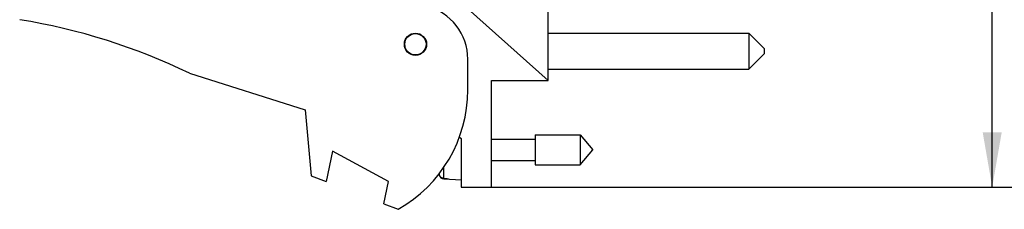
# Model space of a CAD drawing. Header units: inches. Extents: x 0.2 to 16.8, y 0.1 to 10.8.
# Tile 5 of 14: x 8.1 to 11.4, y 3.2 to 3.8. Entities that reach past the tile are written whole.
import ezdxf

# ---------------------------------------------------------------- set-up
doc = ezdxf.new("R2010")
doc.units = ezdxf.units.IN
doc.header["$LTSCALE"] = 0.935
doc.header["$MEASUREMENT"] = 0
doc.layers.get('0').update_dxf_attribs({"linetype": 'CONTINUOUS'})
doc.layers.add('DIMENSIONS', color=7, linetype='CONTINUOUS')
doc.styles.get("Standard").update_dxf_attribs({"font": 'txt', "width": 0.8})
doc.dimstyles.new('DIMSTYLE_1', dxfattribs={"dimtxt": 0.125, "dimasz": 0.18, "dimexe": 0.18, "dimexo": 0.0625, "dimgap": 0.09, "dimtad": 0, "dimtih": 1, "dimtoh": 1, "dimdec": 3, "dimzin": 4, "dimdsep": 46, "dimtxsty": 'STANDARD', "dimblk": '_FILLED', "dimblk1": '_FILLED', "dimblk2": '_FILLED', "dimcen": 0.09, "dimadec": 0, "dimazin": 0, "dimtp": 0.001, "dimtm": 0.001, "dimtfac": 1, "dimtdec": 3, "dimtofl": 0, "dimtmove": 0, "dimatfit": 3, "dimldrblk": '_FILLED', "dimfxl": 1, "dimtolj": 1, "dimtzin": 4, "dimarcsym": 0})

# ---------------------------------------------------------------- blocks, each defined once
blk = doc.blocks.new('_FILLED')
at = {"color": 0, "linetype": 'BYBLOCK'}
blk.add_solid([(0, 0), (-1, 0.174), (-1, -0.174)], dxfattribs=at)
blk = doc.blocks.new('*D0')
at = {"layer": 'DIMENSIONS', "color": 2, "linetype": 'CONTINUOUS'}
for p, q in [((9.745, 8.3297), (11.4585, 8.3297)), ((11.3335, 8.3297), (11.3335, 5.9817)), ((11.3335, 3.2648), (11.3335, 5.7317)), ((9.65, 3.2648), (11.4585, 3.2648))]:
    blk.add_line(p, q, dxfattribs=at)
at = {"layer": 'DIMENSIONS', "color": 2, "linetype": 'CONTINUOUS', "xscale": 0.18, "yscale": 0.18, "zscale": 0.18}
for p, rotation in [((11.3335, 8.3297), 90), ((11.3335, 3.2648), 270)]:
    blk.add_blockref('_FILLED', p, dxfattribs=dict(at, rotation=rotation))
at = {"layer": 'DIMENSIONS', "color": 2, "linetype": 'CONTINUOUS', "width": 0.8}
for s, p in [('[', (11.246, 5.7942)), (']', (11.946, 5.7942)), ('5.065', (10.621, 5.7942)), ('128.65', (11.346, 5.7942))]:
    blk.add_text(s, height=0.125, dxfattribs=at).set_placement(p)

msp = doc.modelspace()

# ---------------------------------------------------------------- linework, layer by layer
at = {"color": 7, "linetype": 'CONTINUOUS'}
for p, q in [((9.8735, 3.6148), (9.8735, 4.1938)), ((9.8735, 3.6148), (9.4925, 3.9555)), ((9.8735, 3.7701), (10.5335, 3.7701)), ((10.5335, 3.7701), (10.5835, 3.7201)), ((10.5335, 3.7701), (10.5335, 3.6521)), ((10.5335, 3.6521), (10.5835, 3.7021)), ((10.5835, 3.7201), (10.5835, 3.7021)), ((9.6095, 3.5838), (9.6095, 3.6846)), ((8.6944, 3.6386), (9.0745, 3.5188)), ((9.8735, 3.6521), (10.5335, 3.6521)), ((9.6875, 3.6148), (9.8735, 3.6148)), ((9.6875, 3.2648), (9.6875, 3.6148)), ((9.0745, 3.5188), (9.0945, 3.3018)), ((9.8312, 3.4361), (9.9792, 3.4361)), ((9.8312, 3.4361), (9.8312, 3.3376)), ((9.9792, 3.4361), (10.0205, 3.3868)), ((9.9792, 3.4361), (9.9792, 3.3376)), ((9.5812, 3.4301), (9.5875, 3.4248)), ((9.5875, 3.4248), (9.5875, 3.2648)), ((9.6875, 3.4219), (9.8312, 3.4219)), ((9.1645, 3.3826), (9.1445, 3.2826)), ((9.3484, 3.2826), (9.1645, 3.3826)), ((9.9792, 3.3376), (10.0205, 3.3868)), ((9.6875, 3.3518), (9.8312, 3.3518)), ((9.8312, 3.3376), (9.9792, 3.3376)), ((9.0945, 3.3018), (9.1445, 3.2826)), ((9.516, 3.3036), (9.516, 3.3112)), ((9.5303, 3.2921), (9.5303, 3.3291)), ((9.3338, 3.2098), (9.3484, 3.2826)), ((9.5303, 3.2921), (9.5875, 3.2888)), ((9.5461, 3.2922), (9.5461, 3.2912)), ((9.5875, 3.2648), (9.6875, 3.2648)), ((9.3338, 3.2098), (9.3805, 3.1918))]:
    msp.add_line(p, q, dxfattribs=at)
for radius in [0.0365, 0.035]:
    msp.add_circle((9.4375, 3.7338), radius, dxfattribs=at)
for centre, radius, start, end in [((9.4295, 3.6846), 0.18, 0, 75.5225), ((7.8131, 1.8143), 2.026, 64.2145, 80.8167), ((9.1595, 3.5838), 0.45, 299.4136, 360), ((9.8178, 3.3868), 0.313, 194.3133, 195.4149), ((9.5312, 3.3078), 0.0157, 195.4149, 266.6961)]:
    msp.add_arc(centre, radius, start, end, dxfattribs=at)
for points in [[(9.5169, 3.3025), (9.5165, 3.3032), (9.5163, 3.304), (9.516, 3.3048)], [(9.5303, 3.2931), (9.5295, 3.2932), (9.5287, 3.2933), (9.5279, 3.2935)], [(9.5303, 3.2931), (9.5329, 3.293), (9.5356, 3.2928), (9.5382, 3.2927)], [(9.5382, 3.2927), (9.5408, 3.2925), (9.5435, 3.2924), (9.5461, 3.2922)]]:
    msp.add_open_spline(points, degree=3, dxfattribs=at)
msp.add_open_spline([(9.5279, 3.2935), (9.5271, 3.2936), (9.5255, 3.2941), (9.5233, 3.2952), (9.5213, 3.2966), (9.5195, 3.2983), (9.518, 3.3003), (9.5172, 3.3017), (9.5169, 3.3025)], degree=3, knots=[0, 0, 0, 0, 0.166738, 0.333466, 0.500166, 0.666798, 0.833406, 1, 1, 1, 1], dxfattribs=at)

# ---------------------------------------------------------------- dimensions: what is measured, and where the dimension line sits
at = {"layer": 'DIMENSIONS', "color": 2, "linetype": 'CONTINUOUS'}
dim = msp.add_linear_dim(base=(11.3335, 3.2648), p1=(9.745, 8.3297), p2=(9.65, 3.2648), angle=270, dimstyle='DIMSTYLE_1', dxfattribs=at)
dim.commit()
dim.dimension.update_dxf_attribs({"geometry": '*D0', "text_midpoint": (11.3335, 5.8567), "dimtype": 160})

doc.saveas('drawing.dxf')
